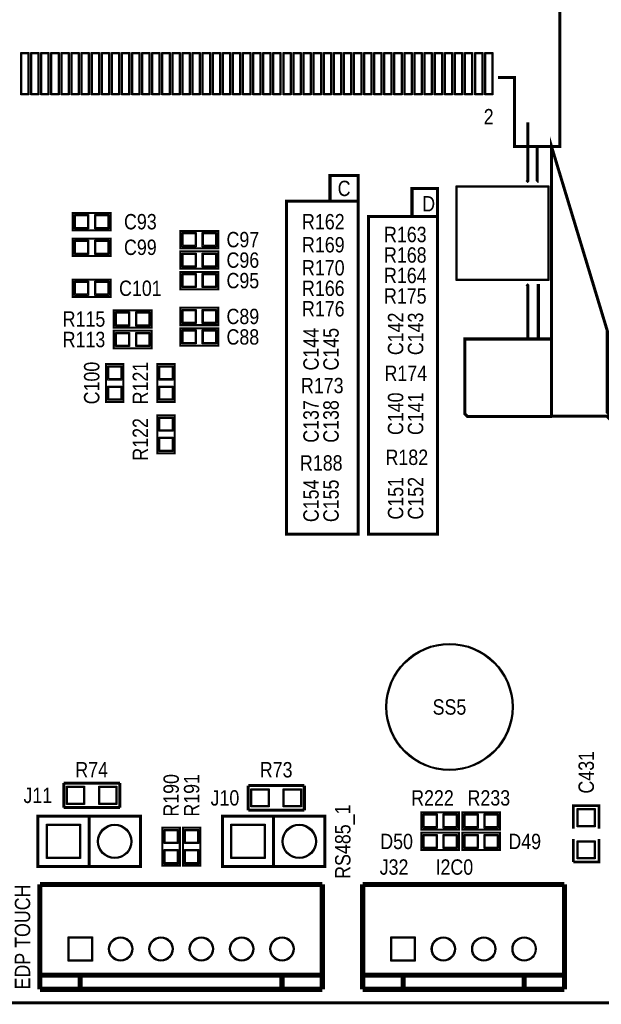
# Model space of a CAD drawing. Extents: x -13 to 137, y 0 to 99.
# Tile 4 of 14: x 57 to 86, y 0 to 49. Entities that reach past the tile are written whole.
import ezdxf
from ezdxf.enums import TextEntityAlignment as Align

# ---------------------------------------------------------------- set-up
doc = ezdxf.new("R2010")
doc.units = 0
for name, color, linetype in [('BG_OUTLINE', 80, 'CONTINUOUS'), ('BG_SILKSCREEN_TOP', 40, 'CONTINUOUS'), ('PG_SILKSCREEN_TOP', 7, 'CONTINUOUS'), ('PIN_SOLDERMASK_TOP', 200, 'CONTINUOUS'), ('PIN_TOP', 92, 'CONTINUOUS'), ('RD_SILKSCREEN_TOP', 6, 'CONTINUOUS')]:
    doc.layers.add(name, color=color, linetype=linetype)

msp = doc.modelspace()

# ---------------------------------------------------------------- linework, layer by layer
at = {"layer": 'BG_OUTLINE'}
msp.add_lwpolyline([(3.048, 0, -0.414214), (0, 3.048), (0, 78.951836, -0.414214), (3.048, 81.999836), (133.951726, 81.999836, -0.414214), (136.999726, 78.951836), (136.999726, 3.048, -0.414214), (133.951726, 0)], format="xyb", close=True, dxfattribs=at)
at = {"layer": 'BG_OUTLINE', "const_width": 0.1524}
msp.add_lwpolyline([(3.048, 0), (133.951726, 0)], dxfattribs=at)
at = {"layer": 'BG_SILKSCREEN_TOP', "const_width": 0.1524}
for points in [[(73.787, 39.751), (73.787, 41.021), (72.39, 41.021), (72.39, 39.751)], [(77.724, 38.989), (77.724, 40.386), (76.454, 40.386), (76.454, 38.989)], [(70.612, 23.241), (73.787, 23.241), (73.787, 39.751), (70.231, 39.751), (70.231, 23.241), (70.612, 23.241)], [(74.295, 38.989), (77.724, 38.989), (77.724, 23.241), (74.295, 23.241), (74.295, 38.989)]]:
    msp.add_lwpolyline(points, dxfattribs=at)
at = {"layer": 'PG_SILKSCREEN_TOP'}
for points, const_width in [([(80.829404, 53.91785), (82.136996, 53.91785), (82.136996, 55.067962), (82.836766, 55.067962), (82.836766, 53.202332), (83.786726, 52.252372), (83.786726, 42.468038), (81.536794, 42.468038), (81.536794, 45.884846), (80.717898, 45.884846)], 0.150114), ([(82.198972, 43.667934), (82.198972, 40.762682), (82.135472, 40.699182)], 0.150114), ([(83.368896, 29.08554), (86.119208, 29.08554), (86.136988, 29.068014), (86.136988, 33.317942), (83.368896, 42.468038), (83.368896, 29.08554), (83.35137, 29.068014), (79.211678, 29.068014), (79.073248, 29.206444), (79.073248, 32.917892), (83.432396, 32.917892)], 0.150114), ([(82.66176, 42.468038), (82.66176, 40.708072), (82.65287, 40.699182)], 0.150114), ([(59.6392, 39.1668), (61.5188, 39.1668), (61.5188, 38.3032), (59.6392, 38.3032), (59.6392, 39.1668)], 0.1016), ([(66.8528, 37.4142), (64.9732, 37.4142), (64.9732, 38.2778), (66.8528, 38.2778), (66.8528, 37.4142)], 0.1016), ([(59.6392, 37.8968), (61.5188, 37.8968), (61.5188, 37.0332), (59.6392, 37.0332), (59.6392, 37.8968)], 0.1016), ([(66.8528, 36.3982), (64.9732, 36.3982), (64.9732, 37.2618), (66.8528, 37.2618), (66.8528, 36.3982)], 0.1016), ([(66.8528, 35.3822), (64.9732, 35.3822), (64.9732, 36.2458), (66.8528, 36.2458), (66.8528, 35.3822)], 0.1016), ([(59.6392, 35.8648), (61.5188, 35.8648), (61.5188, 35.0012), (59.6392, 35.0012), (59.6392, 35.8648)], 0.1016), ([(82.198972, 32.917892), (82.198972, 35.573462), (82.135472, 35.636962)], 0.150114), ([(82.71637, 32.917892), (82.71637, 35.636962)], 0.150114), ([(61.6712, 34.3408), (63.5508, 34.3408), (63.5508, 33.4772), (61.6712, 33.4772), (61.6712, 34.3408)], 0.1016), ([(66.8528, 33.6042), (64.9732, 33.6042), (64.9732, 34.4678), (66.8528, 34.4678), (66.8528, 33.6042)], 0.1016), ([(61.6712, 33.3248), (63.5508, 33.3248), (63.5508, 32.4612), (61.6712, 32.4612), (61.6712, 33.3248)], 0.1016), ([(66.8528, 32.5882), (64.9732, 32.5882), (64.9732, 33.4518), (66.8528, 33.4518), (66.8528, 32.5882)], 0.1016), ([(62.1538, 31.6738), (62.1538, 29.7942), (61.2902, 29.7942), (61.2902, 31.6738), (62.1538, 31.6738)], 0.1016), ([(64.6938, 31.6738), (64.6938, 29.7942), (63.8302, 29.7942), (63.8302, 31.6738), (64.6938, 31.6738)], 0.1016), ([(64.6938, 29.1338), (64.6938, 27.2542), (63.8302, 27.2542), (63.8302, 29.1338), (64.6938, 29.1338)], 0.1016), ([(59.1947, 10.8966), (61.976, 10.8966)], 0.1524), ([(59.1947, 9.6774), (59.1947, 10.8966)], 0.1524), ([(61.976, 10.8966), (61.976, 9.6774)], 0.1524), ([(68.3387, 10.7696), (71.12, 10.7696)], 0.1524), ([(68.3387, 9.5504), (68.3387, 10.7696)], 0.1524), ([(71.12, 10.7696), (71.12, 9.5504)], 0.1524), ([(84.455, 8.636), (84.455, 9.779), (85.725, 9.779), (85.725, 8.636)], 0.127), ([(57.912, 9.250934), (62.992, 9.250934), (62.992, 6.751066), (57.912, 6.751066), (57.912, 9.250934)], 0.150114), ([(61.976, 9.6774), (59.1947, 9.6774)], 0.1524), ([(60.452, 9.250934), (60.452, 6.751066)], 0.150114), ([(67.056, 9.250934), (72.136, 9.250934), (72.136, 6.751066), (67.056, 6.751066), (67.056, 9.250934)], 0.150114), ([(71.12, 9.5504), (68.3387, 9.5504)], 0.1524), ([(69.596, 9.250934), (69.596, 6.751066)], 0.150114), ([(78.7908, 8.5852), (76.9112, 8.5852), (76.9112, 9.4488), (78.7908, 9.4488), (78.7908, 8.5852)], 0.1016), ([(78.9432, 9.4488), (80.8228, 9.4488), (80.8228, 8.5852), (78.9432, 8.5852), (78.9432, 9.4488)], 0.1016), ([(64.9478, 8.6868), (64.9478, 6.8072), (64.0842, 6.8072), (64.0842, 8.6868), (64.9478, 8.6868)], 0.1016), ([(65.9638, 8.6868), (65.9638, 6.8072), (65.1002, 6.8072), (65.1002, 8.6868), (65.9638, 8.6868)], 0.1016), ([(76.9112, 8.4328), (78.7908, 8.4328), (78.7908, 7.5692), (76.9112, 7.5692), (76.9112, 8.4328)], 0.1016), ([(80.8228, 7.5692), (78.9432, 7.5692), (78.9432, 8.4328), (80.8228, 8.4328), (80.8228, 7.5692)], 0.1016), ([(85.725, 8.128), (85.725, 6.985), (84.455, 6.985)], 0.127), ([(84.455, 6.985), (84.455, 8.128)], 0.127), ([(72.013064, 5.867146), (58.013092, 5.867146)], 0.254), ([(58.013092, 5.867146), (58.013092, 0.667258)], 0.254), ([(72.013064, 0.667258), (72.013064, 5.867146)], 0.254), ([(74.01306, 5.867146), (74.01306, 0.667258)], 0.254), ([(84.01304, 5.867146), (74.01306, 5.867146)], 0.254), ([(84.01304, 5.867146), (84.01304, 0.667258)], 0.254), ([(58.013092, 1.367282), (72.013064, 1.367282)], 0.254), ([(60.013088, 1.367282), (60.013088, 0.667258)], 0.254), ([(70.013068, 1.367282), (70.013068, 0.667258)], 0.254), ([(74.01306, 1.367282), (84.01304, 1.367282)], 0.254), ([(76.013056, 1.367282), (76.013056, 0.667258)], 0.254), ([(82.013044, 1.367282), (82.013044, 0.667258)], 0.254), ([(58.013092, 0.667258), (72.013064, 0.667258)], 0.254), ([(74.01306, 0.667258), (84.01304, 0.667258)], 0.254)]:
    msp.add_lwpolyline(points, dxfattribs=dict(at, const_width=const_width))
at = {"layer": 'PIN_SOLDERMASK_TOP'}
for points in [[(57.462039, 47.118016), (57.462039, 45.017944), (57.061989, 45.017944), (57.061989, 47.118016)], [(57.961911, 47.118016), (57.961911, 45.017944), (57.561861, 45.017944), (57.561861, 47.118016)], [(58.462037, 47.118016), (58.462037, 45.017944), (58.061987, 45.017944), (58.061987, 47.118016)], [(58.961909, 47.118016), (58.961909, 45.017944), (58.561859, 45.017944), (58.561859, 47.118016)], [(59.462035, 47.118016), (59.462035, 45.017944), (59.061985, 45.017944), (59.061985, 47.118016)], [(59.961907, 47.118016), (59.961907, 45.017944), (59.561857, 45.017944), (59.561857, 47.118016)], [(60.462033, 47.118016), (60.462033, 45.017944), (60.061983, 45.017944), (60.061983, 47.118016)], [(60.961905, 47.118016), (60.961905, 45.017944), (60.561855, 45.017944), (60.561855, 47.118016)], [(61.462031, 47.118016), (61.462031, 45.017944), (61.061981, 45.017944), (61.061981, 47.118016)], [(61.961903, 47.118016), (61.961903, 45.017944), (61.561853, 45.017944), (61.561853, 47.118016)], [(62.462029, 47.118016), (62.462029, 45.017944), (62.061979, 45.017944), (62.061979, 47.118016)], [(62.961901, 47.118016), (62.961901, 45.017944), (62.561851, 45.017944), (62.561851, 47.118016)], [(63.462027, 47.118016), (63.462027, 45.017944), (63.061977, 45.017944), (63.061977, 47.118016)], [(63.961899, 47.118016), (63.961899, 45.017944), (63.561849, 45.017944), (63.561849, 47.118016)], [(64.462025, 47.118016), (64.462025, 45.017944), (64.061975, 45.017944), (64.061975, 47.118016)], [(64.961897, 47.118016), (64.961897, 45.017944), (64.561847, 45.017944), (64.561847, 47.118016)], [(65.462023, 47.118016), (65.462023, 45.017944), (65.061973, 45.017944), (65.061973, 47.118016)], [(65.961895, 47.118016), (65.961895, 45.017944), (65.561845, 45.017944), (65.561845, 47.118016)], [(66.462021, 47.118016), (66.462021, 45.017944), (66.061971, 45.017944), (66.061971, 47.118016)], [(66.961893, 47.118016), (66.961893, 45.017944), (66.561843, 45.017944), (66.561843, 47.118016)], [(67.462019, 47.118016), (67.462019, 45.017944), (67.061969, 45.017944), (67.061969, 47.118016)], [(67.961891, 47.118016), (67.961891, 45.017944), (67.561841, 45.017944), (67.561841, 47.118016)], [(68.462017, 47.118016), (68.462017, 45.017944), (68.061967, 45.017944), (68.061967, 47.118016)], [(68.961889, 47.118016), (68.961889, 45.017944), (68.561839, 45.017944), (68.561839, 47.118016)], [(69.462015, 47.118016), (69.462015, 45.017944), (69.061965, 45.017944), (69.061965, 47.118016)], [(69.961887, 47.118016), (69.961887, 45.017944), (69.561837, 45.017944), (69.561837, 47.118016)], [(70.462013, 47.118016), (70.462013, 45.017944), (70.061963, 45.017944), (70.061963, 47.118016)], [(70.962139, 47.118016), (70.962139, 45.017944), (70.562089, 45.017944), (70.562089, 47.118016)], [(71.462011, 47.118016), (71.462011, 45.017944), (71.061961, 45.017944), (71.061961, 47.118016)], [(71.962137, 47.118016), (71.962137, 45.017944), (71.562087, 45.017944), (71.562087, 47.118016)], [(72.462009, 47.118016), (72.462009, 45.017944), (72.061959, 45.017944), (72.061959, 47.118016)], [(72.962135, 47.118016), (72.962135, 45.017944), (72.562085, 45.017944), (72.562085, 47.118016)], [(73.462007, 47.118016), (73.462007, 45.017944), (73.061957, 45.017944), (73.061957, 47.118016)], [(73.962133, 47.118016), (73.962133, 45.017944), (73.562083, 45.017944), (73.562083, 47.118016)], [(74.462005, 47.118016), (74.462005, 45.017944), (74.061955, 45.017944), (74.061955, 47.118016)], [(74.962131, 47.118016), (74.962131, 45.017944), (74.562081, 45.017944), (74.562081, 47.118016)], [(75.462003, 47.118016), (75.462003, 45.017944), (75.061953, 45.017944), (75.061953, 47.118016)], [(75.962129, 47.118016), (75.962129, 45.017944), (75.562079, 45.017944), (75.562079, 47.118016)], [(76.462001, 47.118016), (76.462001, 45.017944), (76.061951, 45.017944), (76.061951, 47.118016)], [(76.962127, 47.118016), (76.962127, 45.017944), (76.562077, 45.017944), (76.562077, 47.118016)], [(77.461999, 47.118016), (77.461999, 45.017944), (77.061949, 45.017944), (77.061949, 47.118016)], [(77.962125, 47.118016), (77.962125, 45.017944), (77.562075, 45.017944), (77.562075, 47.118016)], [(78.461997, 47.118016), (78.461997, 45.017944), (78.061947, 45.017944), (78.061947, 47.118016)], [(78.962123, 47.118016), (78.962123, 45.017944), (78.562073, 45.017944), (78.562073, 47.118016)], [(79.461995, 47.118016), (79.461995, 45.017944), (79.061945, 45.017944), (79.061945, 47.118016)], [(79.962121, 47.118016), (79.962121, 45.017944), (79.562071, 45.017944), (79.562071, 47.118016)], [(80.461993, 47.118016), (80.461993, 45.017944), (80.061943, 45.017944), (80.061943, 47.118016)], [(83.236816, 40.51808), (83.236816, 35.818064), (78.636876, 35.818064), (78.636876, 40.51808)], [(59.728608, 38.38448), (59.728608, 39.08552), (60.429648, 39.08552), (60.429648, 38.38448)], [(60.728352, 38.38448), (60.728352, 39.08552), (61.429392, 39.08552), (61.429392, 38.38448)], [(65.763648, 38.19652), (65.763648, 37.49548), (65.062608, 37.49548), (65.062608, 38.19652)], [(66.763392, 38.19652), (66.763392, 37.49548), (66.062352, 37.49548), (66.062352, 38.19652)], [(59.728608, 37.11448), (59.728608, 37.81552), (60.429648, 37.81552), (60.429648, 37.11448)], [(60.728352, 37.11448), (60.728352, 37.81552), (61.429392, 37.81552), (61.429392, 37.11448)], [(65.763648, 37.18052), (65.763648, 36.47948), (65.062608, 36.47948), (65.062608, 37.18052)], [(66.763392, 37.18052), (66.763392, 36.47948), (66.062352, 36.47948), (66.062352, 37.18052)], [(65.763648, 36.16452), (65.763648, 35.46348), (65.062608, 35.46348), (65.062608, 36.16452)], [(66.763392, 36.16452), (66.763392, 35.46348), (66.062352, 35.46348), (66.062352, 36.16452)], [(59.728608, 35.08248), (59.728608, 35.78352), (60.429648, 35.78352), (60.429648, 35.08248)], [(60.728352, 35.08248), (60.728352, 35.78352), (61.429392, 35.78352), (61.429392, 35.08248)], [(61.760608, 33.55848), (61.760608, 34.25952), (62.461648, 34.25952), (62.461648, 33.55848)], [(62.760352, 33.55848), (62.760352, 34.25952), (63.461392, 34.25952), (63.461392, 33.55848)], [(65.763648, 34.38652), (65.763648, 33.68548), (65.062608, 33.68548), (65.062608, 34.38652)], [(66.763392, 34.38652), (66.763392, 33.68548), (66.062352, 33.68548), (66.062352, 34.38652)], [(61.760608, 32.54248), (61.760608, 33.24352), (62.461648, 33.24352), (62.461648, 32.54248)], [(62.760352, 32.54248), (62.760352, 33.24352), (63.461392, 33.24352), (63.461392, 32.54248)], [(65.763648, 33.37052), (65.763648, 32.66948), (65.062608, 32.66948), (65.062608, 33.37052)], [(66.763392, 33.37052), (66.763392, 32.66948), (66.062352, 32.66948), (66.062352, 33.37052)], [(61.37148, 31.584392), (62.07252, 31.584392), (62.07252, 30.883352), (61.37148, 30.883352)], [(63.91148, 31.584392), (64.61252, 31.584392), (64.61252, 30.883352), (63.91148, 30.883352)], [(61.37148, 30.584648), (62.07252, 30.584648), (62.07252, 29.883608), (61.37148, 29.883608)], [(63.91148, 30.584648), (64.61252, 30.584648), (64.61252, 29.883608), (63.91148, 29.883608)], [(63.91148, 29.044392), (64.61252, 29.044392), (64.61252, 28.343352), (63.91148, 28.343352)], [(63.91148, 28.044648), (64.61252, 28.044648), (64.61252, 27.343608), (63.91148, 27.343608)], [(59.328812, 9.836912), (59.328812, 10.736834), (60.228734, 10.736834), (60.228734, 9.836912)], [(60.929012, 9.836912), (60.929012, 10.736834), (61.828934, 10.736834), (61.828934, 9.836912)], [(68.472812, 9.709912), (68.472812, 10.609834), (69.372734, 10.609834), (69.372734, 9.709912)], [(70.073012, 9.709912), (70.073012, 10.609834), (70.972934, 10.609834), (70.972934, 9.709912)], [(77.701648, 9.36752), (77.701648, 8.66648), (77.000608, 8.66648), (77.000608, 9.36752)], [(78.701392, 9.36752), (78.701392, 8.66648), (78.000352, 8.66648), (78.000352, 9.36752)], [(79.032608, 8.66648), (79.032608, 9.36752), (79.733648, 9.36752), (79.733648, 8.66648)], [(80.032352, 8.66648), (80.032352, 9.36752), (80.733392, 9.36752), (80.733392, 8.66648)], [(85.539961, 8.732139), (84.640039, 8.732139), (84.640039, 9.632061), (85.539961, 9.632061)], [(58.331862, 7.150862), (58.331862, 8.850884), (60.031884, 8.850884), (60.031884, 7.150862)], [(67.475862, 7.150862), (67.475862, 8.850884), (69.175884, 8.850884), (69.175884, 7.150862)], [(64.16548, 8.597392), (64.86652, 8.597392), (64.86652, 7.896352), (64.16548, 7.896352)], [(65.18148, 8.597392), (65.88252, 8.597392), (65.88252, 7.896352), (65.18148, 7.896352)], [(77.000608, 7.65048), (77.000608, 8.35152), (77.701648, 8.35152), (77.701648, 7.65048)], [(78.000352, 7.65048), (78.000352, 8.35152), (78.701392, 8.35152), (78.701392, 7.65048)], [(79.733648, 8.35152), (79.733648, 7.65048), (79.032608, 7.65048), (79.032608, 8.35152)], [(80.733392, 8.35152), (80.733392, 7.65048), (80.032352, 7.65048), (80.032352, 8.35152)], [(85.539961, 7.131939), (84.640039, 7.131939), (84.640039, 8.031861), (85.539961, 8.031861)], [(64.16548, 7.597648), (64.86652, 7.597648), (64.86652, 6.896608), (64.16548, 6.896608)], [(65.18148, 7.597648), (65.88252, 7.597648), (65.88252, 6.896608), (65.18148, 6.896608)], [(59.41314, 2.067306), (59.41314, 3.267202), (60.613036, 3.267202), (60.613036, 2.067306)], [(75.413108, 2.067306), (75.413108, 3.267202), (76.613004, 3.267202), (76.613004, 2.067306)]]:
    msp.add_lwpolyline(points, close=True, dxfattribs=at)
for centre, radius in [((78.311756, 14.667992), 3.149981), ((61.722, 8.001), 0.850011), ((70.866, 8.001), 0.850011), ((62.013084, 2.667254), 0.599948), ((64.01308, 2.667254), 0.599948), ((66.013076, 2.667254), 0.599948), ((68.013072, 2.667254), 0.599948), ((70.013068, 2.667254), 0.599948), ((78.013052, 2.667254), 0.599948), ((80.013048, 2.667254), 0.599948), ((82.013044, 2.667254), 0.599948)]:
    msp.add_circle(centre, radius, dxfattribs=at)
at = {"layer": 'PIN_TOP'}
for points in [[(57.412001, 47.067978), (57.412001, 45.067982), (57.112027, 45.067982), (57.112027, 47.067978)], [(57.911873, 47.067978), (57.911873, 45.067982), (57.611899, 45.067982), (57.611899, 47.067978)], [(58.411999, 47.067978), (58.411999, 45.067982), (58.112025, 45.067982), (58.112025, 47.067978)], [(58.911871, 47.067978), (58.911871, 45.067982), (58.611897, 45.067982), (58.611897, 47.067978)], [(59.411997, 47.067978), (59.411997, 45.067982), (59.112023, 45.067982), (59.112023, 47.067978)], [(59.911869, 47.067978), (59.911869, 45.067982), (59.611895, 45.067982), (59.611895, 47.067978)], [(60.411995, 47.067978), (60.411995, 45.067982), (60.112021, 45.067982), (60.112021, 47.067978)], [(60.911867, 47.067978), (60.911867, 45.067982), (60.611893, 45.067982), (60.611893, 47.067978)], [(61.411993, 47.067978), (61.411993, 45.067982), (61.112019, 45.067982), (61.112019, 47.067978)], [(61.911865, 47.067978), (61.911865, 45.067982), (61.611891, 45.067982), (61.611891, 47.067978)], [(62.411991, 47.067978), (62.411991, 45.067982), (62.112017, 45.067982), (62.112017, 47.067978)], [(62.911863, 47.067978), (62.911863, 45.067982), (62.611889, 45.067982), (62.611889, 47.067978)], [(63.411989, 47.067978), (63.411989, 45.067982), (63.112015, 45.067982), (63.112015, 47.067978)], [(63.911861, 47.067978), (63.911861, 45.067982), (63.611887, 45.067982), (63.611887, 47.067978)], [(64.411987, 47.067978), (64.411987, 45.067982), (64.112013, 45.067982), (64.112013, 47.067978)], [(64.911859, 47.067978), (64.911859, 45.067982), (64.611885, 45.067982), (64.611885, 47.067978)], [(65.411985, 47.067978), (65.411985, 45.067982), (65.112011, 45.067982), (65.112011, 47.067978)], [(65.911857, 47.067978), (65.911857, 45.067982), (65.611883, 45.067982), (65.611883, 47.067978)], [(66.411983, 47.067978), (66.411983, 45.067982), (66.112009, 45.067982), (66.112009, 47.067978)], [(66.911855, 47.067978), (66.911855, 45.067982), (66.611881, 45.067982), (66.611881, 47.067978)], [(67.411981, 47.067978), (67.411981, 45.067982), (67.112007, 45.067982), (67.112007, 47.067978)], [(67.911853, 47.067978), (67.911853, 45.067982), (67.611879, 45.067982), (67.611879, 47.067978)], [(68.411979, 47.067978), (68.411979, 45.067982), (68.112005, 45.067982), (68.112005, 47.067978)], [(68.911851, 47.067978), (68.911851, 45.067982), (68.611877, 45.067982), (68.611877, 47.067978)], [(69.411977, 47.067978), (69.411977, 45.067982), (69.112003, 45.067982), (69.112003, 47.067978)], [(69.911849, 47.067978), (69.911849, 45.067982), (69.611875, 45.067982), (69.611875, 47.067978)], [(70.411975, 47.067978), (70.411975, 45.067982), (70.112001, 45.067982), (70.112001, 47.067978)], [(70.912101, 47.067978), (70.912101, 45.067982), (70.612127, 45.067982), (70.612127, 47.067978)], [(71.411973, 47.067978), (71.411973, 45.067982), (71.111999, 45.067982), (71.111999, 47.067978)], [(71.912099, 47.067978), (71.912099, 45.067982), (71.612125, 45.067982), (71.612125, 47.067978)], [(72.411971, 47.067978), (72.411971, 45.067982), (72.111997, 45.067982), (72.111997, 47.067978)], [(72.912097, 47.067978), (72.912097, 45.067982), (72.612123, 45.067982), (72.612123, 47.067978)], [(73.411969, 47.067978), (73.411969, 45.067982), (73.111995, 45.067982), (73.111995, 47.067978)], [(73.912095, 47.067978), (73.912095, 45.067982), (73.612121, 45.067982), (73.612121, 47.067978)], [(74.411967, 47.067978), (74.411967, 45.067982), (74.111993, 45.067982), (74.111993, 47.067978)], [(74.912093, 47.067978), (74.912093, 45.067982), (74.612119, 45.067982), (74.612119, 47.067978)], [(75.411965, 47.067978), (75.411965, 45.067982), (75.111991, 45.067982), (75.111991, 47.067978)], [(75.912091, 47.067978), (75.912091, 45.067982), (75.612117, 45.067982), (75.612117, 47.067978)], [(76.411963, 47.067978), (76.411963, 45.067982), (76.111989, 45.067982), (76.111989, 47.067978)], [(76.912089, 47.067978), (76.912089, 45.067982), (76.612115, 45.067982), (76.612115, 47.067978)], [(77.411961, 47.067978), (77.411961, 45.067982), (77.111987, 45.067982), (77.111987, 47.067978)], [(77.912087, 47.067978), (77.912087, 45.067982), (77.612113, 45.067982), (77.612113, 47.067978)], [(78.411959, 47.067978), (78.411959, 45.067982), (78.111985, 45.067982), (78.111985, 47.067978)], [(78.912085, 47.067978), (78.912085, 45.067982), (78.612111, 45.067982), (78.612111, 47.067978)], [(79.411957, 47.067978), (79.411957, 45.067982), (79.111983, 45.067982), (79.111983, 47.067978)], [(79.912083, 47.067978), (79.912083, 45.067982), (79.612109, 45.067982), (79.612109, 47.067978)], [(80.411955, 47.067978), (80.411955, 45.067982), (80.111981, 45.067982), (80.111981, 47.067978)], [(83.186905, 40.468042), (83.186905, 35.868102), (78.686787, 35.868102), (78.686787, 40.468042)], [(59.779408, 38.43528), (59.779408, 39.03472), (60.378848, 39.03472), (60.378848, 38.43528)], [(60.779152, 38.43528), (60.779152, 39.03472), (61.378592, 39.03472), (61.378592, 38.43528)], [(65.712848, 38.14572), (65.712848, 37.54628), (65.113408, 37.54628), (65.113408, 38.14572)], [(66.712592, 38.14572), (66.712592, 37.54628), (66.113152, 37.54628), (66.113152, 38.14572)], [(59.779408, 37.16528), (59.779408, 37.76472), (60.378848, 37.76472), (60.378848, 37.16528)], [(60.779152, 37.16528), (60.779152, 37.76472), (61.378592, 37.76472), (61.378592, 37.16528)], [(65.712848, 37.12972), (65.712848, 36.53028), (65.113408, 36.53028), (65.113408, 37.12972)], [(66.712592, 37.12972), (66.712592, 36.53028), (66.113152, 36.53028), (66.113152, 37.12972)], [(59.779408, 35.13328), (59.779408, 35.73272), (60.378848, 35.73272), (60.378848, 35.13328)], [(60.779152, 35.13328), (60.779152, 35.73272), (61.378592, 35.73272), (61.378592, 35.13328)], [(65.712848, 36.11372), (65.712848, 35.51428), (65.113408, 35.51428), (65.113408, 36.11372)], [(66.712592, 36.11372), (66.712592, 35.51428), (66.113152, 35.51428), (66.113152, 36.11372)], [(61.811408, 33.60928), (61.811408, 34.20872), (62.410848, 34.20872), (62.410848, 33.60928)], [(62.811152, 33.60928), (62.811152, 34.20872), (63.410592, 34.20872), (63.410592, 33.60928)], [(65.712848, 34.33572), (65.712848, 33.73628), (65.113408, 33.73628), (65.113408, 34.33572)], [(66.712592, 34.33572), (66.712592, 33.73628), (66.113152, 33.73628), (66.113152, 34.33572)], [(65.712848, 33.31972), (65.712848, 32.72028), (65.113408, 32.72028), (65.113408, 33.31972)], [(66.712592, 33.31972), (66.712592, 32.72028), (66.113152, 32.72028), (66.113152, 33.31972)], [(61.811408, 32.59328), (61.811408, 33.19272), (62.410848, 33.19272), (62.410848, 32.59328)], [(62.811152, 32.59328), (62.811152, 33.19272), (63.410592, 33.19272), (63.410592, 32.59328)], [(61.42228, 31.533592), (62.02172, 31.533592), (62.02172, 30.934152), (61.42228, 30.934152)], [(63.96228, 31.533592), (64.56172, 31.533592), (64.56172, 30.934152), (63.96228, 30.934152)], [(61.42228, 30.533848), (62.02172, 30.533848), (62.02172, 29.934408), (61.42228, 29.934408)], [(63.96228, 30.533848), (64.56172, 30.533848), (64.56172, 29.934408), (63.96228, 29.934408)], [(63.96228, 28.993592), (64.56172, 28.993592), (64.56172, 28.394152), (63.96228, 28.394152)], [(63.96228, 27.993848), (64.56172, 27.993848), (64.56172, 27.394408), (63.96228, 27.394408)], [(59.37885, 9.88695), (59.37885, 10.68705), (60.17895, 10.68705), (60.17895, 9.88695)], [(60.97905, 9.88695), (60.97905, 10.68705), (61.77915, 10.68705), (61.77915, 9.88695)], [(68.52285, 9.75995), (68.52285, 10.56005), (69.32295, 10.56005), (69.32295, 9.75995)], [(70.12305, 9.75995), (70.12305, 10.56005), (70.92315, 10.56005), (70.92315, 9.75995)], [(77.650848, 9.31672), (77.650848, 8.71728), (77.051408, 8.71728), (77.051408, 9.31672)], [(78.650592, 9.31672), (78.650592, 8.71728), (78.051152, 8.71728), (78.051152, 9.31672)], [(79.083408, 8.71728), (79.083408, 9.31672), (79.682848, 9.31672), (79.682848, 8.71728)], [(80.083152, 8.71728), (80.083152, 9.31672), (80.682592, 9.31672), (80.682592, 8.71728)], [(85.49005, 8.78205), (84.68995, 8.78205), (84.68995, 9.58215), (85.49005, 9.58215)], [(58.3819, 7.2009), (58.3819, 8.800846), (59.981846, 8.800846), (59.981846, 7.2009)], [(67.5259, 7.2009), (67.5259, 8.800846), (69.125846, 8.800846), (69.125846, 7.2009)], [(64.21628, 8.546592), (64.81572, 8.546592), (64.81572, 7.947152), (64.21628, 7.947152)], [(65.23228, 8.546592), (65.83172, 8.546592), (65.83172, 7.947152), (65.23228, 7.947152)], [(77.051408, 7.70128), (77.051408, 8.30072), (77.650848, 8.30072), (77.650848, 7.70128)], [(78.051152, 7.70128), (78.051152, 8.30072), (78.650592, 8.30072), (78.650592, 7.70128)], [(79.682848, 8.30072), (79.682848, 7.70128), (79.083408, 7.70128), (79.083408, 8.30072)], [(80.682592, 8.30072), (80.682592, 7.70128), (80.083152, 7.70128), (80.083152, 8.30072)], [(85.49005, 7.18185), (84.68995, 7.18185), (84.68995, 7.98195), (85.49005, 7.98195)], [(64.21628, 7.546848), (64.81572, 7.546848), (64.81572, 6.947408), (64.21628, 6.947408)], [(65.23228, 7.546848), (65.83172, 7.546848), (65.83172, 6.947408), (65.23228, 6.947408)], [(59.462924, 2.11709), (59.462924, 3.217164), (60.562998, 3.217164), (60.562998, 2.11709)], [(75.462892, 2.11709), (75.462892, 3.217164), (76.562966, 3.217164), (76.562966, 2.11709)]]:
    msp.add_lwpolyline(points, close=True, dxfattribs=at)
for centre, radius in [((78.311756, 14.667992), 3.099943), ((61.722, 8.001), 0.799973), ((70.866, 8.001), 0.799973), ((62.013084, 2.667254), 0.550037), ((64.01308, 2.667254), 0.550037), ((66.013076, 2.667254), 0.550037), ((68.013072, 2.667254), 0.550037), ((70.013068, 2.667254), 0.550037), ((78.013052, 2.667254), 0.550037), ((80.013048, 2.667254), 0.550037), ((82.013044, 2.667254), 0.550037)]:
    msp.add_circle(centre, radius, dxfattribs=at)

# ---------------------------------------------------------------- texts
at = {"layer": 'BG_SILKSCREEN_TOP', "width": 0.866667}
for s, p in [('C', (72.771, 40.005)), ('D', (76.962, 39.243)), ('I2C0', (77.6224, 6.35))]:
    msp.add_text(s, height=0.762, dxfattribs=at).set_placement(p)
for s, p in [('RS485_1', (73.406, 6.1468)), ('EDP TOUCH', (57.531, 0.6604))]:
    msp.add_text(s, height=0.762, rotation=90, dxfattribs=at).set_placement(p)
at = {"layer": 'PG_SILKSCREEN_TOP', "width": 0.866667}
msp.add_text('2', height=0.762, dxfattribs=at).set_placement((80.01, 43.561))
at = {"layer": 'RD_SILKSCREEN_TOP', "width": 0.866667}
for s, p in [('C93', (62.992, 38.354)), ('R162', (72.0598, 38.354)), ('C97', (68.072, 37.465)), ('R163', (76.1238, 37.719)), ('C99', (62.992, 37.084)), ('R169', (72.0598, 37.211)), ('C96', (68.072, 36.449)), ('R168', (76.1238, 36.703)), ('R170', (72.0598, 36.068)), ('C95', (68.072, 35.433)), ('R164', (76.1238, 35.687)), ('C101', (62.992, 35.052)), ('R166', (72.0598, 35.052)), ('R175', (76.1238, 34.671)), ('R176', (72.0598, 34.036)), ('R115', (60.198, 33.528)), ('C89', (68.072, 33.655)), ('R113', (60.198, 32.512)), ('C88', (68.072, 32.639)), ('R174', (76.1492, 30.8356)), ('R173', (72.009, 30.226)), ('R182', (76.2, 26.67)), ('R188', (71.9582, 26.3906)), ('SS5', (78.311756, 14.286992)), ('R74', (60.579, 11.176)), ('R73', (69.723, 11.176)), ('J11', (57.912, 9.906)), ('J10', (67.183, 9.779)), ('R222', (77.47, 9.779)), ('R233', (80.264, 9.779)), ('D50', (75.692, 7.62)), ('D49', (82.042, 7.62)), ('J32', (75.565, 6.35))]:
    msp.add_text(s, height=0.762, dxfattribs=at).set_placement(p, align=Align.CENTER)
for s, p in [('C142', (76.0222, 33.172146)), ('C143', (77.0128, 33.172146)), ('C144', (71.8312, 32.410146)), ('C145', (72.8218, 32.410146)), ('C100', (60.96, 30.733746)), ('R121', (63.373, 30.734)), ('C137', (71.8312, 28.828746)), ('C138', (72.8218, 28.828746)), ('C140', (76.0222, 29.209746)), ('C141', (77.0128, 29.209746)), ('R122', (63.373, 27.94)), ('C154', (71.8312, 24.891746)), ('C155', (72.8218, 24.891746)), ('C151', (76.0222, 25.018746)), ('C152', (77.0128, 25.018746)), ('C431', (85.471, 11.43)), ('R190', (64.897, 10.286746)), ('R191', (65.913, 10.286746))]:
    msp.add_text(s, height=0.762, rotation=90, dxfattribs=at).set_placement(p, align=Align.CENTER)

doc.saveas('drawing.dxf')
